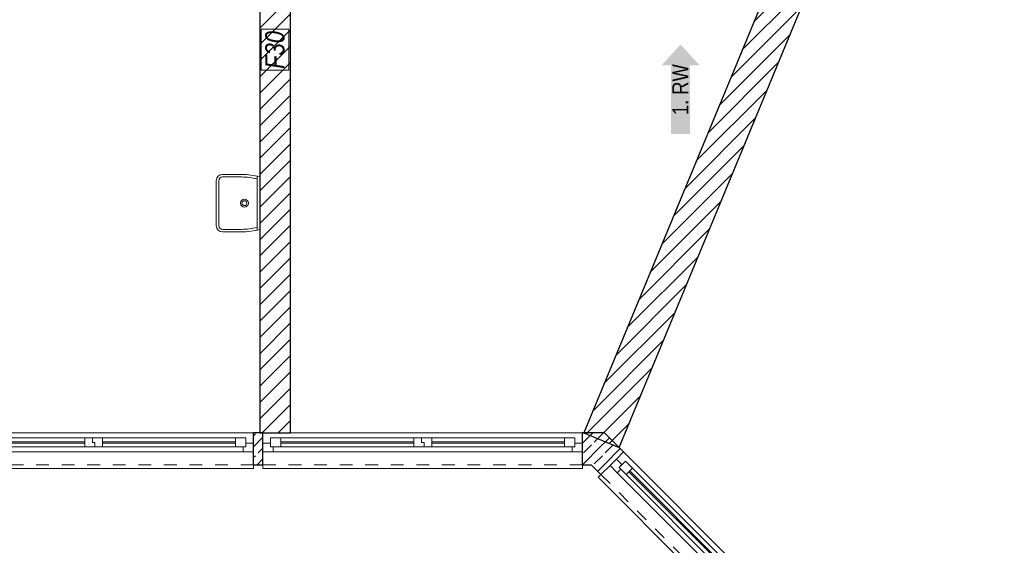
# Model space of a CAD drawing. Header units: metres. Extents: x -80 to 1923, y -189 to 69.
# Tile 6 of 256: x 27 to 35, y 36 to 40. Entities that reach past the tile are written whole.
import ezdxf

# ---------------------------------------------------------------- set-up
doc = ezdxf.new("R2010")
doc.units = ezdxf.units.M
doc.header["$MEASUREMENT"] = 0
doc.linetypes.add('Strichlinie eng', pattern=[0.115, 0.075, -0.04])
for name, color, linetype in [('10 Wand außen', 7, 'Continuous'), ('10 Wand innen', 7, 'Continuous'), ('50 Möblierung', 7, 'Continuous'), ('97 Brandschutz', 7, 'Continuous')]:
    doc.layers.add(name, color=color, linetype=linetype)
doc.styles.add('ERSTELLTER_STIL_2', font='ARIALN.TTF')
doc.styles.add('ERSTELLTER_STIL_5', font='ARIALN.TTF')
pattern_1 = [(45, (0, 0), (-0.0848528, 0.0848528), []), (45, (-0.04243, 0.04243), (-0.0848528, 0.0848528), [0.09, -0.03])]
pattern_2 = [(45, (0, 0), (-0.06363961, 0.06363961), [])]

# ---------------------------------------------------------------- blocks, each defined once
blk = doc.blocks.new('2-Flügelfenster 27')
at = {"layer": '10 Wand außen', "color": 7, "linetype": 'Continuous', "lineweight": 13}
for p, q in [((-1.25, 0.08), (1.25, 0.08)), ((-1.25, -0.17), (-1.25, -0.2)), ((-1.25, -0.2), (1.25, -0.2)), ((1.25, -0.2), (1.25, -0.17))]:
    blk.add_line(p, q, dxfattribs=at)
at = {"layer": '10 Wand außen', "color": 7, "linetype": 'Continuous', "lineweight": 25}
for p, q in [((-1.25, 0), (-1.25, 0.08)), ((1.25, 0), (1.25, 0.08)), ((-1.25, -0.07), (-1.25, 0)), ((-1.25, -0.07), (-1.25, 0)), ((1.25, -0.07), (1.25, 0)), ((1.25, -0.07), (1.25, 0)), ((-1.25, -0.17), (-1.25, -0.07)), ((1.25, -0.17), (1.25, -0.07))]:
    blk.add_line(p, q, dxfattribs=at)
at = {"layer": '10 Wand außen', "color": 7, "linetype": 'Continuous', "lineweight": 18}
for p, q in [((-1.25, 0), (-1.19, 0)), ((-1.19, -0.03), (-1.19, 0.04)), ((-1.19, 0.04), (-1.11, 0.04)), ((-1.19, 0), (-1.19, -0.03)), ((-1.11, 0.04), (-0.07, 0.04)), ((-1.11, 0.04), (-1.11, -0.03)), ((-1.11, 0.01), (-0.07, 0.01)), ((-0.07, -0.03), (-0.07, 0.04)), ((-0.07, 0.04), (-0.01, 0.04)), ((-0.01, 0.04), (-0.01, 0.005)), ((-0.01, 0.005), (-0.01, 0.04)), ((-0.01, 0.04), (0.07, 0.04)), ((-0.01, 0.005), (0.01, 0.005)), ((0.01, 0.005), (-0.01, 0.005)), ((0.01, 0.005), (0.01, -0.03)), ((0.01, -0.03), (0.01, 0.005)), ((0.07, 0.04), (1.11, 0.04)), ((0.07, 0.04), (0.07, -0.03)), ((0.07, 0.01), (1.11, 0.01)), ((1.11, -0.03), (1.11, 0.04)), ((1.11, 0.04), (1.19, 0.04)), ((1.19, 0.04), (1.19, -0.03)), ((1.19, -0.03), (1.19, 0)), ((1.19, 0), (1.25, 0)), ((-1.17, -0.07), (-1.25, -0.07)), ((-1.19, -0.03), (-1.17, -0.03)), ((-1.11, -0.03), (-1.19, -0.03)), ((-1.17, -0.03), (-1.17, -0.07)), ((1.17, -0.07), (-1.17, -0.07)), ((-0.07, 0), (-1.11, 0)), ((-0.07, -0.03), (-1.11, -0.03)), ((0.01, -0.03), (-0.07, -0.03)), ((0.07, -0.03), (0.01, -0.03)), ((1.11, 0), (0.07, 0)), ((1.11, -0.03), (0.07, -0.03)), ((1.19, -0.03), (1.11, -0.03)), ((1.17, -0.07), (1.17, -0.03)), ((1.17, -0.03), (1.19, -0.03)), ((1.25, -0.07), (1.17, -0.07))]:
    blk.add_line(p, q, dxfattribs=at)
at = {"layer": '10 Wand außen', "color": 7, "linetype": 'Strichlinie eng', "lineweight": 13}
blk.add_line((-1.25, -0.17), (1.25, -0.17), dxfattribs=at)
blk = doc.blocks.new('Ausgussbecken_OMN_TINA[2]_2', base_point=(29.2445, 38.567))
at = {"layer": '50 Möblierung', "color": 8, "linetype": 'Continuous', "lineweight": 13}
for p, q in [((28.9545, 38.792), (29.1031, 38.792)), ((28.9545, 38.772), (29.1029, 38.772)), ((29.2245, 38.778), (29.2245, 38.356)), ((29.2445, 38.7736), (29.2445, 38.3604)), ((28.9045, 38.742), (28.9045, 38.392)), ((28.9245, 38.392), (28.9245, 38.742)), ((29.1029, 38.3621), (28.9545, 38.362)), ((28.9545, 38.342), (29.1031, 38.3421))]:
    blk.add_line(p, q, dxfattribs=at)
for radius in [0.031, 0.019]:
    blk.add_circle((29.1245, 38.567), radius, dxfattribs=at)
for centre, radius, start, end in [((28.9545, 38.742), 0.05, 90.00133, 179.99867), ((28.9545, 38.742), 0.03, 90.00463, 180), ((29.0846, 38.0964), 0.6759, 78.05112, 88.45351), ((29.0846, 38.0964), 0.6959, 76.71302, 88.47575), ((28.9545, 38.392), 0.05, 180.00133, 269.99867), ((28.9545, 38.392), 0.03, 180, 269.99537), ((29.0846, 39.0377), 0.6759, 271.54649, 281.94888), ((29.0846, 39.0377), 0.6959, 271.52425, 283.28698)]:
    blk.add_arc(centre, radius, start, end, dxfattribs=at)
blk = doc.blocks.new('Pfeil gerade 27')
at = {"layer": '97 Brandschutz', "linetype": 'Continuous', "lineweight": 18, "true_color": 0x60cd00}
blk.add_hatch(color=72, dxfattribs=at).paths.add_polyline_path([(0.35, 0), (0.1875, 0.1497), (0.1875, 0.0752), (-0.35, 0.0752), (-0.35, -0.0752), (0.1875, -0.0752), (0.1875, -0.1497)])

msp = doc.modelspace()

# ---------------------------------------------------------------- hatches: boundary and pattern name
at = {"layer": '10 Wand außen', "linetype": 'Continuous', "lineweight": 18, "true_color": 0x1f1f1f}
h = msp.add_hatch(dxfattribs=at)
h.set_pattern_fill('Beton_Stahlbeton_0002', color=250, style=0, pattern_type=2)
h.set_pattern_definition(pattern_1)
h.paths.add_polyline_path([(29.1954, 36.6919), (29.1954, 36.6219), (29.1954, 36.5219), (29.2701, 36.5219), (29.2701, 36.6219), (29.2701, 36.6919), (29.2701, 36.7719), (29.1954, 36.7719)])
h = msp.add_hatch(dxfattribs=at)
h.set_pattern_fill('Beton_Stahlbeton_0002', color=250, style=0, pattern_type=2)
h.set_pattern_definition(pattern_1)
h.paths.add_polyline_path([(31.7701, 36.6919), (31.7701, 36.6219), (31.7701, 36.5898), (31.8381, 36.5219), (31.9416, 36.7719), (31.7701, 36.7719)])
h = msp.add_hatch(dxfattribs=at)
h.set_pattern_fill('Beton_Stahlbeton_0002', color=250, style=0, pattern_type=2)
h.set_pattern_definition(pattern_1)
h.paths.add_polyline_path([(31.8381, 36.5219), (31.9916, 36.5219), (32.0351, 36.5653), (32.0916, 36.6219), (31.9416, 36.7719)])
h = msp.add_hatch(dxfattribs=at)
h.set_pattern_fill('Beton_Stahlbeton_0002', color=250, style=0, pattern_type=2)
h.set_pattern_definition(pattern_1)
h.paths.add_polyline_path([(31.7701, 36.5898), (31.7701, 36.5219), (31.8381, 36.5219)])
h = msp.add_hatch(dxfattribs=at)
h.set_pattern_fill('Beton_Stahlbeton_0002', color=250, style=0, pattern_type=2)
h.set_pattern_definition(pattern_1)
h.paths.add_polyline_path([(31.8381, 36.5219), (31.9149, 36.4451), (31.9856, 36.5158), (31.9916, 36.5219)])
at = {"layer": '10 Wand innen', "linetype": 'Continuous', "lineweight": 18, "true_color": 0x1f1f1f}
h = msp.add_hatch(dxfattribs=at)
h.set_pattern_fill('Mauerziegel_0002', color=250, style=0, pattern_type=2)
h.set_pattern_definition(pattern_2)
h.paths.add_polyline_path([(29.2445, 43.9319), (29.2445, 36.7719), (29.4845, 36.7719), (29.4845, 43.9319)])
h = msp.add_hatch(dxfattribs=at)
h.set_pattern_fill('Mauerziegel_0002', color=250, style=0, pattern_type=2)
h.set_pattern_definition(pattern_2)
h.paths.add_polyline_path([(32.0574, 36.6571), (35.0708, 43.9319), (34.746, 43.9319), (31.7803, 36.7719)])

# ---------------------------------------------------------------- linework, layer by layer
at = {"layer": '10 Wand außen', "color": 7, "linetype": 'Continuous', "lineweight": 25}
for p, q in [((29.1954, 36.6919), (29.1954, 36.7719)), ((29.2701, 36.6919), (29.2701, 36.7719)), ((31.7701, 36.6919), (31.7701, 36.7719)), ((29.1954, 36.6219), (29.1954, 36.6919)), ((29.2701, 36.6219), (29.2701, 36.6919)), ((31.7701, 36.6219), (31.7701, 36.6919)), ((29.1954, 36.5219), (29.1954, 36.6219)), ((29.2701, 36.5219), (29.2701, 36.6219)), ((31.7701, 36.5219), (31.7701, 36.6219)), ((32.0351, 36.5653), (32.0916, 36.6219)), ((31.9856, 36.5158), (32.0351, 36.5653)), ((31.9149, 36.4451), (31.9856, 36.5158))]:
    msp.add_line(p, q, dxfattribs=at)
at = {"layer": '10 Wand außen', "color": 7, "linetype": 'Continuous', "lineweight": 25, "flags": 128}
for points in [[(29.2701, 36.7719), (29.1954, 36.7719)], [(31.9416, 36.7719), (31.7701, 36.7719)], [(32.0916, 36.6219), (31.9416, 36.7719)], [(29.1954, 36.5219), (29.2701, 36.5219)], [(31.7701, 36.5219), (31.8381, 36.5219)], [(31.8381, 36.5219), (31.9149, 36.4451)]]:
    msp.add_lwpolyline(points, dxfattribs=at)
at = {"layer": '10 Wand innen', "color": 7, "linetype": 'Continuous', "lineweight": 25, "flags": 128}
for points in [[(29.2445, 43.9319), (29.2445, 36.7719)], [(29.4845, 36.7719), (29.4845, 43.9319)], [(34.746, 43.9319), (31.7803, 36.7719)], [(32.0574, 36.6571), (35.0708, 43.9319)], [(29.2445, 36.7719), (29.4845, 36.7719)], [(31.7803, 36.7719), (32.0574, 36.6571)]]:
    msp.add_lwpolyline(points, dxfattribs=at)
at = {"layer": '97 Brandschutz', "color": 1, "linetype": 'Continuous', "lineweight": 18, "flags": 128}
msp.add_lwpolyline([(29.4734, 39.6072), (29.4734, 39.9264), (29.2557, 39.9264), (29.2557, 39.6072), (29.4734, 39.6072)], close=True, dxfattribs=at)

# ---------------------------------------------------------------- block references
at = {"layer": '10 Wand außen', "color": 7, "linetype": 'Continuous', "lineweight": 18}
for p in [(27.9454, 36.6919), (30.5201, 36.6919)]:
    msp.add_blockref('2-Flügelfenster 27', p, dxfattribs=at)
at = {"layer": '10 Wand außen', "color": 7, "linetype": 'Continuous', "lineweight": 18, "rotation": 314.9999999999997}
msp.add_blockref('2-Flügelfenster 27', (32.9189, 35.6814), dxfattribs=at)
at = {"layer": '50 Möblierung', "color": 8, "linetype": 'Continuous', "lineweight": 13}
msp.add_blockref('Ausgussbecken_OMN_TINA[2]_2', (29.2445, 38.567), dxfattribs=at)
at = {"layer": '97 Brandschutz', "color": 7, "linetype": 'Continuous', "lineweight": 18, "xscale": -1, "rotation": 270.0000000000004}
msp.add_blockref('Pfeil gerade 27', (32.5374, 39.4569), dxfattribs=at)

# ---------------------------------------------------------------- texts
at = {"layer": '97 Brandschutz', "color": 1, "linetype": 'Continuous', "lineweight": 18, "insert": (29.2877, 39.6172), "char_height": 0.15, "attachment_point": 1, "rotation": 90, "style": 'ERSTELLTER_STIL_5'}
msp.add_mtext('\\A1;{\\pql;\\fArial Narrow|b0|i1|c0|p0;\\W1.000000;F30}', dxfattribs=at)
at = {"layer": '97 Brandschutz', "color": 7, "linetype": 'Continuous', "lineweight": 13, "insert": (32.473, 39.2559), "char_height": 0.125, "attachment_point": 1, "rotation": 90, "style": 'ERSTELLTER_STIL_2'}
msp.add_mtext('\\A1;{\\pql;\\fArial Narrow|b0|i0|c0|p0;\\W1.000000;1. RW}', dxfattribs=at)

doc.saveas('drawing.dxf')
